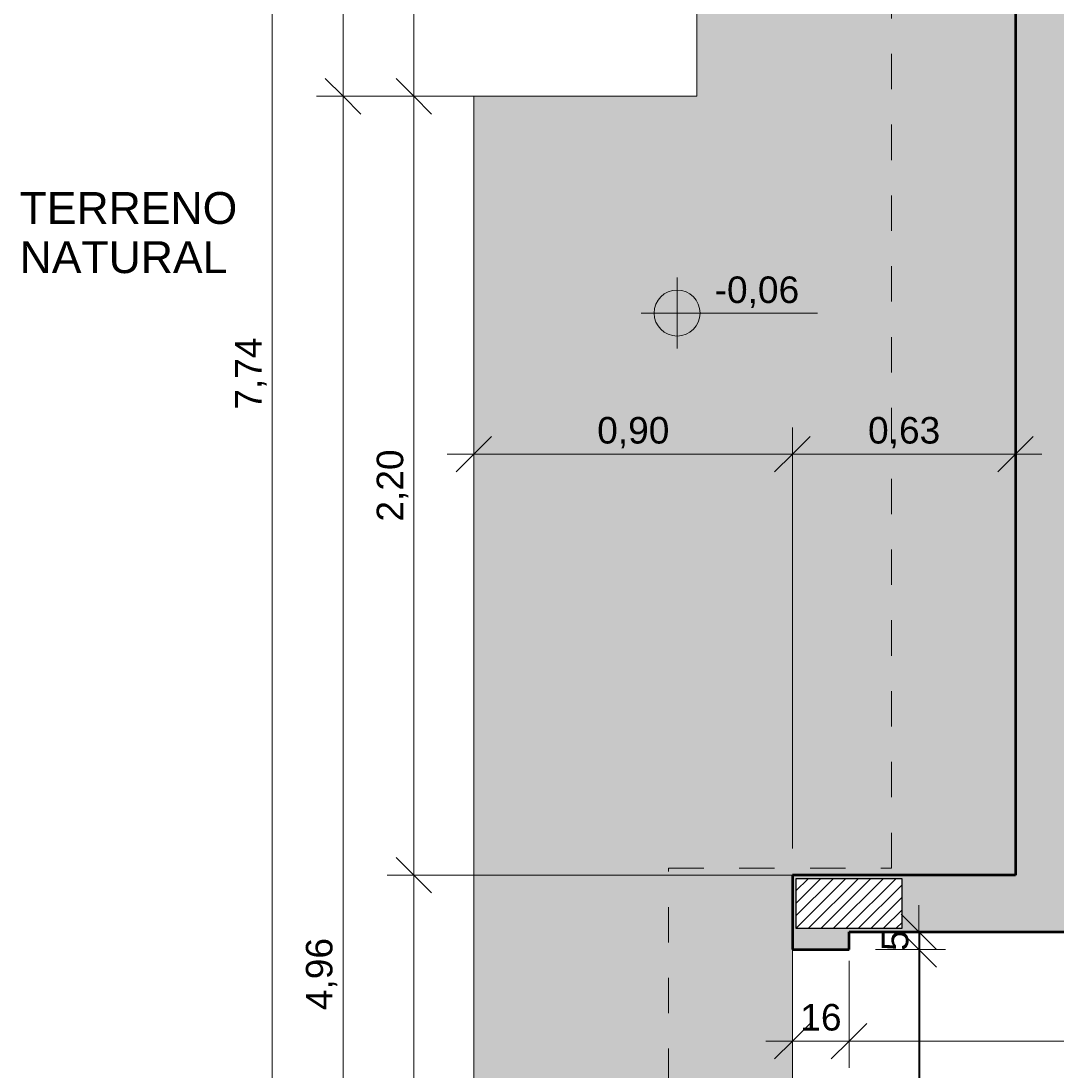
# Model space of a CAD drawing. Header units: metres. Extents: x -10.5 to 2.8, y -19.6 to -9.5.
# Tile 11 of 39: x -10.5 to -7.6, y -15.9 to -12.9. Entities that reach past the tile are written whole.
import ezdxf

# ---------------------------------------------------------------- set-up
doc = ezdxf.new("R2010")
doc.units = ezdxf.units.M
doc.linetypes.add('Projeção', pattern=[0.003969, 0.002381, -0.001587])
for name, color, linetype, lineweight in [('A-ANNO-DIMS', 7, 'Continuous', 9), ('A-ANNO-DIMS-50', 7, 'Continuous', 9), ('A-DETL-GENF', 7, 'Continuous', 5), ('A-FLOR', 7, 'Continuous', 5), ('A-FLOR-OVHD', 7, 'Projeção', 5), ('A-FLOR-PATT', 7, 'Continuous', 5), ('A-WALL-PATT', 7, 'Continuous', 5), ('G-ANNO-DIMS', 7, 'Continuous', 9), ('G-ANNO-TEXT', 7, 'Continuous', 9), ('I-WALL', 7, 'Continuous', 5)]:
    doc.layers.add(name, color=color, linetype=linetype, lineweight=lineweight)
doc.layers.add('A-DETL', color=7, linetype='Continuous', lineweight=5, true_color=0x00a600)
doc.styles.add('Arial_1', font='arial.ttf', dxfattribs={"height": 0.075})
doc.styles.add('Arial_3', font='arial.ttf', dxfattribs={"height": 0.09})
doc.dimstyles.new('Com_linha__ref__contínua__-_Cor_Vermelha_Arial_1_5mm', dxfattribs={"dimscale": 0.3048, "dimtxt": 0.076519, "dimasz": 0.328084, "dimexe": 0.246063, "dimexo": 0.246063, "dimgap": 0.024606, "dimtad": 1, "dimrnd": 0.01, "dimzin": 0, "dimdsep": 46, "dimtxsty": 'Arial_1', "dimblk1": 'OBLIQUE', "dimblk2": 'OBLIQUE', "dimsah": 1, "dimcen": 0.09, "dimdle": 0.246063, "dimazin": 0, "dimtfac": 1, "dimtdec": 4, "dimtix": 1, "dimtmove": 0, "dimatfit": 3, "dimfxl": 1, "dimtvp": 1, "dimtolj": 1, "dimtzin": 0, "dimarcsym": 2})
doc.dimstyles.new('Com_linha__ref__contínua__-_Cor_Vermelha_Arial_1_5mm_1', dxfattribs={"dimscale": 0.3048, "dimtxt": 0.076519, "dimasz": 0.328084, "dimexe": 0.246063, "dimexo": 0.246063, "dimgap": 0.024606, "dimtad": 1, "dimrnd": 0.01, "dimzin": 0, "dimdsep": 46, "dimtxsty": 'Arial_1', "dimblk1": 'OBLIQUE', "dimblk2": 'OBLIQUE', "dimsah": 1, "dimcen": 0.09, "dimdle": 0.246063, "dimazin": 0, "dimtfac": 1, "dimtdec": 4, "dimtix": 1, "dimtmove": 2, "dimatfit": 3, "dimfxl": 1, "dimtvp": 1, "dimtolj": 1, "dimtzin": 0, "dimarcsym": 2})
doc.dimstyles.new('Com_linha__ref__contínua__-_Cor_Vermelha_Arial_1_5mm_2', dxfattribs={"dimscale": 0.3048, "dimtxt": 0.076519, "dimasz": 0.328084, "dimexe": 0.246063, "dimexo": 0.246063, "dimgap": 0.024606, "dimtad": 1, "dimdec": 1, "dimlfac": 100, "dimrnd": 0.1, "dimdsep": 46, "dimtxsty": 'Arial_1', "dimblk1": 'OBLIQUE', "dimblk2": 'OBLIQUE', "dimsah": 1, "dimcen": 0.09, "dimdle": 0.246063, "dimazin": 0, "dimtfac": 1, "dimtdec": 4, "dimtix": 1, "dimtmove": 0, "dimatfit": 3, "dimfxl": 1, "dimtvp": 1, "dimtolj": 1, "dimtzin": 0, "dimarcsym": 2})

# ---------------------------------------------------------------- blocks, each defined once
blk = doc.blocks.new('DIMBLOCK1-NIVEL TERREO')
at = {"layer": 'A-ANNO-DIMS-50', "color": 242, "true_color": 0xbd2b2e, "transparency": 16777216}
for p, q in [((-7.9765, -15.525), (-8.0265, -15.475)), ((-7.9765, -15.525), (-8.0986, -15.525)), ((-7.9765, -17.35), (-7.9765, -15.525)), ((-7.9765, -15.525), (-7.9265, -15.575)), ((-7.9765, -15.525), (-7.9015, -15.525)), ((-7.9765, -17.275), (-8.0265, -17.225)), ((-7.9765, -17.275), (-8.2166, -17.275)), ((-7.9765, -17.275), (-7.9265, -17.325)), ((-7.9765, -17.275), (-7.9015, -17.275))]:
    blk.add_line(p, q, dxfattribs=at)
at = {"layer": 'A-ANNO-DIMS-50', "color": 0, "transparency": 16777216, "insert": (-8.0813, -16.5013), "char_height": 0.075, "width": 0.242979, "attachment_point": 1, "rotation": 90, "line_spacing_factor": 0.941778, "style": 'Arial_1'}
blk.add_mtext('1,75', dxfattribs=at)
blk = doc.blocks.new('_Oblique')
at = {"color": 0, "linetype": 'ByBlock', "lineweight": -2}
blk.add_line((-0.5, -0.5), (0.5, 0.5), dxfattribs=at)
blk = doc.blocks.new('DIMBLOCK32-NIVEL TERREO')
at = {"layer": 'A-ANNO-DIMS-50', "color": 242, "true_color": 0xbd2b2e, "transparency": 16777216}
for p, q in [((-9.2336, -14.1256), (-9.2336, -14.0506)), ((-8.3336, -14.1256), (-8.3336, -14.0506)), ((-9.2336, -14.1256), (-9.1836, -14.0756)), ((-8.3336, -14.1256), (-8.2836, -14.0756)), ((-9.3086, -14.1256), (-8.3336, -14.1256)), ((-9.2336, -14.1256), (-9.2836, -14.1756)), ((-9.2336, -14.1256), (-9.2336, -14.1299)), ((-8.3336, -14.1256), (-8.3836, -14.1756)), ((-8.3336, -14.1256), (-8.3336, -15.24))]:
    blk.add_line(p, q, dxfattribs=at)
at = {"layer": 'A-ANNO-DIMS-50', "color": 0, "transparency": 16777216, "insert": (-8.8848, -14.0208), "char_height": 0.075, "width": 0.242979, "attachment_point": 1, "line_spacing_factor": 0.941778, "style": 'Arial_1'}
blk.add_mtext('0,90', dxfattribs=at)
blk = doc.blocks.new('DIMBLOCK33-NIVEL TERREO')
at = {"layer": 'A-ANNO-DIMS-50', "color": 242, "true_color": 0xbd2b2e, "transparency": 16777216}
for p, q in [((-8.3336, -14.1256), (-8.3336, -14.0506)), ((-7.7037, -14.1256), (-7.7037, -14.0506)), ((-8.3336, -14.1256), (-8.2836, -14.0756)), ((-7.7037, -14.1256), (-7.6537, -14.0756)), ((-8.3336, -14.1256), (-8.3836, -14.1756)), ((-8.3336, -14.1256), (-7.6287, -14.1256)), ((-8.3336, -14.1256), (-8.3336, -15.24)), ((-7.7037, -14.1256), (-7.7537, -14.1756)), ((-7.7037, -14.1256), (-7.7037, -14.1299))]:
    blk.add_line(p, q, dxfattribs=at)
at = {"layer": 'A-ANNO-DIMS-50', "color": 0, "transparency": 16777216, "insert": (-8.1199, -14.0208), "char_height": 0.075, "width": 0.242979, "attachment_point": 1, "line_spacing_factor": 0.941778, "style": 'Arial_1'}
blk.add_mtext('0,63', dxfattribs=at)
blk = doc.blocks.new('DIMBLOCK68-NIVEL TERREO')
at = {"layer": 'A-ANNO-DIMS-50', "color": 242, "true_color": 0xbd2b2e, "transparency": 16777216}
for p, q in [((-7.9765, -15.6), (-7.9765, -15.4)), ((-7.9765, -15.475), (-8.0265, -15.425)), ((-7.9765, -15.475), (-8.0515, -15.475)), ((-7.9765, -15.525), (-8.0265, -15.475)), ((-7.9765, -15.475), (-7.9265, -15.525)), ((-7.9765, -15.475), (-7.9722, -15.475)), ((-7.9765, -15.525), (-8.0986, -15.525)), ((-7.9765, -15.525), (-7.9265, -15.575)), ((-7.9765, -15.525), (-7.9015, -15.525))]:
    blk.add_line(p, q, dxfattribs=at)
at = {"layer": 'A-ANNO-DIMS-50', "color": 0, "transparency": 16777216, "insert": (-8.0813, -15.5289), "char_height": 0.075, "width": 0.069221, "attachment_point": 1, "rotation": 90, "line_spacing_factor": 0.941778, "style": 'Arial_1'}
blk.add_mtext('5', dxfattribs=at)
blk = doc.blocks.new('DIMBLOCK69-NIVEL TERREO')
at = {"layer": 'A-ANNO-DIMS-50', "color": 242, "true_color": 0xbd2b2e, "transparency": 16777216}
for p, q in [((-8.3336, -15.7837), (-8.3336, -15.557)), ((-8.1736, -15.7837), (-8.1736, -15.557)), ((-8.3336, -15.7837), (-8.2836, -15.7337)), ((-8.1736, -15.7837), (-8.1236, -15.7337)), ((-8.4086, -15.7837), (-8.1736, -15.7837)), ((-8.3336, -15.7837), (-8.3836, -15.8337)), ((-8.3336, -15.7837), (-8.3336, -15.8587)), ((-8.1736, -15.7837), (-8.2236, -15.8337)), ((-8.1736, -15.7837), (-8.1736, -15.8587))]:
    blk.add_line(p, q, dxfattribs=at)
at = {"layer": 'A-ANNO-DIMS-50', "color": 0, "transparency": 16777216, "insert": (-8.3113, -15.6788), "char_height": 0.075, "width": 0.138441, "attachment_point": 1, "line_spacing_factor": 0.941778, "style": 'Arial_1'}
blk.add_mtext('16', dxfattribs=at)
blk = doc.blocks.new('DIMBLOCK70-NIVEL TERREO')
at = {"layer": 'A-ANNO-DIMS-50', "color": 242, "true_color": 0xbd2b2e, "transparency": 16777216}
for p, q in [((-8.1736, -15.7837), (-8.1736, -15.557)), ((-6.1736, -15.7837), (-6.1736, -15.7087)), ((-8.1736, -15.7837), (-8.1236, -15.7337)), ((-6.1736, -15.7837), (-6.1236, -15.7337)), ((-8.1736, -15.7837), (-8.2236, -15.8337)), ((-8.1736, -15.7837), (-6.0986, -15.7837)), ((-8.1736, -15.7837), (-8.1736, -15.8587)), ((-6.1736, -15.7837), (-6.2236, -15.8337)), ((-6.1736, -15.7837), (-6.1736, -15.788))]:
    blk.add_line(p, q, dxfattribs=at)
at = {"layer": 'A-ANNO-DIMS-50', "color": 0, "transparency": 16777216, "insert": (-7.2601, -15.6788), "char_height": 0.075, "width": 0.207662, "attachment_point": 1, "line_spacing_factor": 0.941778, "style": 'Arial_1'}
blk.add_mtext('200', dxfattribs=at)
blk = doc.blocks.new('DIMBLOCK82-NIVEL TERREO')
at = {"layer": 'A-ANNO-DIMS-50', "color": 242, "true_color": 0xbd2b2e, "transparency": 16777216}
for p, q in [((-9.8027, -18.15), (-9.8027, -10.26)), ((-9.8027, -10.335), (-9.8527, -10.285)), ((-9.8027, -10.335), (-9.8777, -10.335)), ((-9.8027, -10.335), (-9.7527, -10.385)), ((-9.8027, -10.335), (-8.6787, -10.335)), ((-9.8027, -18.075), (-9.8527, -18.025)), ((-9.8027, -18.075), (-9.8777, -18.075)), ((-9.8027, -18.075), (-9.7527, -18.125)), ((-9.8027, -18.075), (-9.3086, -18.075))]:
    blk.add_line(p, q, dxfattribs=at)
at = {"layer": 'A-ANNO-DIMS-50', "color": 0, "transparency": 16777216, "insert": (-9.9076, -14.0002), "char_height": 0.075, "width": 0.242979, "attachment_point": 1, "rotation": 90, "line_spacing_factor": 0.941778, "style": 'Arial_1'}
blk.add_mtext('7,74', dxfattribs=at)
blk = doc.blocks.new('Elevações de ponto - Cota de elevação - planta-402364-NIVEL TERREO')
at = {"layer": 'G-ANNO-DIMS'}
h = blk.add_hatch(color=256, dxfattribs=at)
edge = h.paths.add_edge_path()
edge.add_line((-0.002, 0.0013), (-0.002, 0))
edge.add_line((-0.002, 0), (-0.0033, 0))
edge.add_arc((-0.002, 0), 0.0013, 90, 180, ccw=False)
h = blk.add_hatch(color=256, dxfattribs=at)
edge = h.paths.add_edge_path()
edge.add_arc((-0.002, 0), 0.0013, -90, 0, ccw=False)
edge.add_line((-0.002, -0.0013), (-0.002, 0))
edge.add_line((-0.002, 0), (-0.0007, 0))
for p, q in [((-0.002, -0.002), (-0.002, 0.002)), ((-0.002, 0.0013), (-0.002, 0)), ((-0.00403, 0), (0.005929, 0)), ((-0.002, 0), (-0.0033, 0)), ((-0.002, -0.0013), (-0.002, 0)), ((-0.002, 0), (-0.0007, 0))]:
    blk.add_line(p, q, dxfattribs=at)
blk.add_circle((-0.002, 0), 0.0013, dxfattribs=at)
for start, end in [(360, 90), (180, 270)]:
    blk.add_arc((-0.002, 0), 0.0013, start, end, dxfattribs=at)
blk = doc.blocks.new('DIMBLOCK92-NIVEL TERREO')
at = {"layer": 'A-ANNO-DIMS-50', "color": 242, "true_color": 0xbd2b2e, "transparency": 16777216}
for p, q in [((-9.4027, -11.235), (-9.4527, -11.185)), ((-9.4027, -11.235), (-9.4777, -11.235)), ((-9.4027, -11.235), (-9.4027, -13.115)), ((-9.4027, -11.235), (-9.3527, -11.285)), ((-9.4027, -11.235), (-7.7787, -11.235)), ((-9.4027, -13.115), (-9.4527, -13.065)), ((-9.4027, -13.115), (-9.4777, -13.115)), ((-9.4027, -13.115), (-9.3527, -13.165)), ((-9.4027, -13.115), (-9.0351, -13.115))]:
    blk.add_line(p, q, dxfattribs=at)
at = {"layer": 'A-ANNO-DIMS-50', "color": 0, "transparency": 16777216, "insert": (-9.5076, -12.2763), "char_height": 0.075, "width": 0.242979, "attachment_point": 1, "rotation": 90, "line_spacing_factor": 0.941778, "style": 'Arial_1'}
blk.add_mtext('1,88', dxfattribs=at)
blk = doc.blocks.new('DIMBLOCK93-NIVEL TERREO')
at = {"layer": 'A-ANNO-DIMS-50', "color": 242, "true_color": 0xbd2b2e, "transparency": 16777216}
for p, q in [((-9.4027, -13.115), (-9.4527, -13.065)), ((-9.4027, -13.115), (-9.4777, -13.115)), ((-9.4027, -13.115), (-9.4027, -15.315)), ((-9.4027, -13.115), (-9.3527, -13.165)), ((-9.4027, -13.115), (-9.0351, -13.115)), ((-9.4027, -15.315), (-9.4527, -15.265)), ((-9.4027, -15.315), (-9.4777, -15.315)), ((-9.4027, -15.315), (-9.3527, -15.365)), ((-9.4027, -15.315), (-8.4086, -15.315))]:
    blk.add_line(p, q, dxfattribs=at)
at = {"layer": 'A-ANNO-DIMS-50', "color": 0, "transparency": 16777216, "insert": (-9.5076, -14.3163), "char_height": 0.075, "width": 0.242979, "attachment_point": 1, "rotation": 90, "line_spacing_factor": 0.941778, "style": 'Arial_1'}
blk.add_mtext('2,20', dxfattribs=at)
blk = doc.blocks.new('DIMBLOCK94-NIVEL TERREO')
at = {"layer": 'A-ANNO-DIMS-50', "color": 242, "true_color": 0xbd2b2e, "transparency": 16777216}
for p, q in [((-9.4027, -15.315), (-9.4527, -15.265)), ((-9.4027, -15.315), (-9.4777, -15.315)), ((-9.4027, -15.315), (-9.4027, -18.15)), ((-9.4027, -15.315), (-9.3527, -15.365)), ((-9.4027, -15.315), (-8.4086, -15.315)), ((-9.4027, -18.075), (-9.4527, -18.025)), ((-9.4027, -18.075), (-9.4777, -18.075)), ((-9.4027, -18.075), (-9.3527, -18.125)), ((-9.4027, -18.075), (-9.3086, -18.075))]:
    blk.add_line(p, q, dxfattribs=at)
at = {"layer": 'A-ANNO-DIMS-50', "color": 0, "transparency": 16777216, "insert": (-9.5076, -16.7963), "char_height": 0.075, "width": 0.242979, "attachment_point": 1, "rotation": 90, "line_spacing_factor": 0.941778, "style": 'Arial_1'}
blk.add_mtext('2,76', dxfattribs=at)
blk = doc.blocks.new('DIMBLOCK95-NIVEL TERREO')
at = {"layer": 'A-ANNO-DIMS-50', "color": 242, "true_color": 0xbd2b2e, "transparency": 16777216}
for p, q in [((-9.6027, -10.26), (-9.6027, -13.115)), ((-9.6027, -10.335), (-9.6527, -10.285)), ((-9.6027, -10.335), (-9.6777, -10.335)), ((-9.6027, -10.335), (-9.5527, -10.385)), ((-9.6027, -10.335), (-8.6787, -10.335)), ((-9.6027, -13.115), (-9.6527, -13.065)), ((-9.6027, -13.115), (-9.6777, -13.115)), ((-9.6027, -13.115), (-9.5527, -13.165)), ((-9.6027, -13.115), (-9.3086, -13.115))]:
    blk.add_line(p, q, dxfattribs=at)
at = {"layer": 'A-ANNO-DIMS-50', "color": 0, "transparency": 16777216, "insert": (-9.7076, -11.8263), "char_height": 0.075, "width": 0.242979, "attachment_point": 1, "rotation": 90, "line_spacing_factor": 0.941778, "style": 'Arial_1'}
blk.add_mtext('2,78', dxfattribs=at)
blk = doc.blocks.new('DIMBLOCK96-NIVEL TERREO')
at = {"layer": 'A-ANNO-DIMS-50', "color": 242, "true_color": 0xbd2b2e, "transparency": 16777216}
for p, q in [((-9.6027, -13.115), (-9.6527, -13.065)), ((-9.6027, -13.115), (-9.6777, -13.115)), ((-9.6027, -13.115), (-9.6027, -18.15)), ((-9.6027, -13.115), (-9.5527, -13.165)), ((-9.6027, -13.115), (-9.3086, -13.115)), ((-9.6027, -18.075), (-9.6527, -18.025)), ((-9.6027, -18.075), (-9.6777, -18.075)), ((-9.6027, -18.075), (-9.5527, -18.125)), ((-9.6027, -18.075), (-9.1905, -18.075))]:
    blk.add_line(p, q, dxfattribs=at)
at = {"layer": 'A-ANNO-DIMS-50', "color": 0, "transparency": 16777216, "insert": (-9.7076, -15.6963), "char_height": 0.075, "width": 0.242979, "attachment_point": 1, "rotation": 90, "line_spacing_factor": 0.941778, "style": 'Arial_1'}
blk.add_mtext('4,96', dxfattribs=at)

msp = doc.modelspace()

# ---------------------------------------------------------------- hatches: boundary and pattern name
at = {"layer": 'A-DETL-GENF', "true_color": 0x464646}
h = msp.add_hatch(dxfattribs=at)
h.set_pattern_fill('FP_11', color=49, style=0, pattern_type=2)
h.set_pattern_definition([(45, (0, 0), (-0.01767767, 0.01767767), [])])
h.paths.add_polyline_path([(-6.1486, -18.225), (-6.0237, -18.225), (-6.0237, -18.085), (-6.3237, -18.085), (-6.3237, -18.225)])
h.paths.add_polyline_path([(-8.3236, -18.225), (-8.0236, -18.225), (-8.0236, -18.085), (-8.3236, -18.085)])
h.paths.add_polyline_path([(-3.2137, -18.225), (-3.0637, -18.225), (-3.0637, -18.085), (-3.3637, -18.085), (-3.3637, -18.225)])
h.paths.add_polyline_path([(0.1964, -18.225), (0.4964, -18.225), (0.4964, -18.085), (0.1964, -18.085)])
h.paths.add_polyline_path([(0.3564, -15.625), (0.4964, -15.625), (0.4964, -15.325), (0.3564, -15.325), (0.3564, -15.5554)])
h.paths.add_polyline_path([(-3.3737, -15.465), (-3.0737, -15.465), (-3.0737, -15.325), (-3.3737, -15.325)])
h.paths.add_polyline_path([(-0.6736, -15.465), (-0.6736, -15.325), (-0.9736, -15.325), (-0.9736, -15.465), (-0.7386, -15.465)])
h.paths.add_polyline_path([(-5.1436, -15.465), (-4.9937, -15.4649), (-4.9937, -15.325), (-5.2937, -15.325), (-5.2937, -15.465)])
h.paths.add_polyline_path([(-6.1737, -15.465), (-6.0237, -15.4649), (-6.0237, -15.325), (-6.3237, -15.325), (-6.3237, -15.465), (-6.2593, -15.465)])
h.paths.add_polyline_path([(-8.0236, -15.465), (-8.0236, -15.325), (-8.3236, -15.325), (-8.3236, -15.465), (-8.1736, -15.465)])
h.paths.add_polyline_path([(0.4664, -14.515), (0.4964, -14.515), (0.4964, -14.215), (0.3564, -14.215), (0.3564, -14.515), (0.3864, -14.515)])
h.paths.add_polyline_path([(-3.3737, -14.2649), (-3.2337, -14.2649), (-3.2337, -13.9649), (-3.3737, -13.9649), (-3.3737, -14.148)])
h.paths.add_polyline_path([(-5.0636, -14.2649), (-4.9937, -14.2649), (-4.9937, -13.9649), (-5.1337, -13.9649), (-5.1337, -14.2649), (-5.1136, -14.2649)])
h.paths.add_polyline_path([(-0.8136, -11.545), (-0.6736, -11.545), (-0.6736, -11.245), (-0.8136, -11.245), (-0.8136, -11.385)])
h.paths.add_polyline_path([(-3.3737, -11.545), (-3.2337, -11.545), (-3.2337, -11.245), (-3.3737, -11.245), (-3.3737, -11.5402)])
h.paths.add_polyline_path([(-7.5156, -11.385), (-7.3937, -11.385), (-7.3937, -11.245), (-7.6937, -11.245), (-7.6936, -11.385), (-7.5437, -11.385)])
h.paths.add_polyline_path([(-4.9886, -11.3849), (-4.8337, -11.3849), (-4.8337, -11.2449), (-5.1337, -11.245), (-5.1337, -11.3849), (-5.0636, -11.3849)])
at = {"layer": 'A-FLOR-PATT', "true_color": 0xd8d8d8}
h = msp.add_hatch(color=254, dxfattribs=at)
h.paths.add_polyline_path([(0.5064, -18.075), (1.4064, -18.075), (1.4064, -13.705), (0.5064, -13.705), (0.5064, -16.075), (0.5264, -16.075), (0.5264, -16.175), (0.5464, -16.175), (0.5458, -17.375), (0.5264, -17.375), (0.5264, -17.475), (0.5064, -17.475)])
h.paths.add_polyline_path([(-8.3236, -15.315), (-7.7037, -15.315), (-7.7037, -11.235), (-7.1936, -11.235), (-7.1936, -11.215), (-7.0936, -11.215), (-7.0936, -11.195), (-5.5936, -11.1952), (-5.5936, -11.215), (-5.4936, -11.215), (-5.4936, -11.235), (-4.6836, -11.235), (-4.6836, -11.215), (-4.5836, -11.215), (-4.5836, -11.195), (-3.7836, -11.1953), (-3.7836, -11.215), (-3.6836, -11.215), (-3.6836, -11.235), (-2.8736, -11.235), (-2.8736, -11.215), (-2.7736, -11.215), (-2.7736, -11.195), (-1.2736, -11.1952), (-1.2736, -11.215), (-1.1736, -11.215), (-1.1736, -11.235), (-0.6636, -11.235), (-0.6636, -12.505), (0.2364, -12.505), (0.2364, -10.335), (-8.6037, -10.335), (-8.6037, -13.115), (-9.2336, -13.115), (-9.2336, -15.315), (-8.3336, -15.315)])
h = msp.add_hatch(color=254, dxfattribs=at)
h.paths.add_polyline_path([(-8.452, -17.7611), (-8.452, -17.7611), (-8.4512, -17.7607)])
h.paths.add_polyline_path([(-9.2336, -18.075), (-8.3336, -18.075), (-8.3336, -17.7839), (-8.3346, -17.7849), (-8.354, -17.7852), (-8.3544, -17.7856), (-8.3924, -17.7859), (-8.3933, -17.7908), (-8.3955, -17.7927), (-8.3997, -17.7934), (-8.4029, -17.7944), (-8.4057, -17.796), (-8.4096, -17.7984), (-8.4125, -17.7982), (-8.4156, -17.7959), (-8.4189, -17.7942), (-8.422, -17.7933), (-8.4264, -17.7924), (-8.4283, -17.7902), (-8.4288, -17.787), (-8.4294, -17.7856), (-8.4394, -17.7851), (-8.4416, -17.7855), (-8.4447, -17.7876), (-8.4479, -17.7885), (-8.453, -17.7889), (-8.4571, -17.7879), (-8.4624, -17.7837), (-8.4646, -17.7794), (-8.4653, -17.775), (-8.4637, -17.7684), (-8.462, -17.7658), (-8.4581, -17.7627), (-8.4544, -17.7615), (-8.4499, -17.7612), (-8.4447, -17.7624), (-8.4396, -17.765), (-8.4289, -17.7637), (-8.428, -17.7593), (-8.4258, -17.7574), (-8.4222, -17.7568), (-8.4184, -17.7557), (-8.4156, -17.7541), (-8.4117, -17.7516), (-8.4088, -17.7519), (-8.4053, -17.7544), (-8.4024, -17.7559), (-8.3992, -17.7568), (-8.3949, -17.7577), (-8.393, -17.7599), (-8.3924, -17.7637), (-8.3923, -17.7645), (-8.354, -17.7648), (-8.354, -17.7652), (-8.3346, -17.7652), (-8.3336, -17.7662), (-8.3336, -15.315), (-9.2336, -15.315), (-9.2336, -17.1614)])
at = {"layer": 'A-FLOR-PATT', "true_color": 0x787878}
h = msp.add_hatch(dxfattribs=at)
h.set_pattern_fill('FP_1', color=8, style=0, pattern_type=2)
h.set_pattern_definition([(0, (-2.574, -15.475), (0, 0.6), []), (90, (-2.574, -15.475), (-0.6, 4e-17), [])])
h.paths.add_polyline_path([(-8.1736, -18.075), (-7.6486, -18.075), (-7.6486, -18.065), (-7.6339, -18.065), (-7.6339, -18.0023), (-7.6382, -17.9978), (-7.6402, -17.9934), (-7.6406, -17.9898), (-7.6402, -17.9578), (-7.6382, -17.9533), (-7.6349, -17.9496), (-7.6306, -17.947), (-7.6256, -17.9457), (-7.6204, -17.9459), (-7.6155, -17.9475), (-7.6113, -17.9504), (-7.6084, -17.9544), (-7.6074, -17.9566), (-7.6066, -17.9614), (-7.6066, -17.9898), (-7.6074, -17.9946), (-7.6097, -17.9989), (-7.6133, -18.0024), (-7.6133, -18.065), (-7.5986, -18.065), (-7.5986, -18.075), (-7.4286, -18.075), (-7.4286, -17.7504), (-7.4269, -17.7059), (-7.4224, -17.6616), (-7.4172, -17.6426), (-7.4074, -17.6255), (-7.3935, -17.6115), (-7.3744, -17.5999), (-7.3533, -17.5928), (-7.2413, -17.5795), (-7.1286, -17.575), (-7.0159, -17.5795), (-6.9039, -17.5928), (-6.8828, -17.5999), (-6.8637, -17.6115), (-6.8498, -17.6255), (-6.84, -17.6426), (-6.8348, -17.6616), (-6.8302, -17.7059), (-6.8286, -17.7504), (-6.8286, -18.075), (-6.8237, -18.075), (-6.8237, -17.425), (-6.2136, -17.425), (-6.2136, -16.675), (-6.1736, -16.675), (-6.1737, -15.475), (-8.1736, -15.475), (-8.1736, -15.525), (-8.3336, -15.525), (-8.3336, -17.275), (-8.1736, -17.275), (-8.1736, -17.8038)])
at = {"layer": 'A-WALL-PATT', "true_color": 0x808080}
for points in [[(-7.5437, -15.315), (-7.5437, -11.395), (-7.7037, -11.395), (-7.7037, -15.315)], [(-8.1736, -15.475), (-7.7037, -15.475), (-7.7037, -15.315), (-8.1736, -15.315), (-8.1736, -15.325), (-8.0236, -15.325), (-8.0236, -15.465), (-8.1736, -15.465)], [(-6.3237, -15.475), (-6.1737, -15.475), (-6.1737, -15.465), (-6.3237, -15.465), (-6.3237, -15.325), (-6.1737, -15.325), (-6.1737, -15.315), (-7.7037, -15.315), (-7.7037, -15.475), (-7.1914, -15.475)]]:
    msp.add_hatch(color=8, dxfattribs=at).paths.add_polyline_path(points)
h = msp.add_hatch(color=8, dxfattribs=at)
h.paths.add_polyline_path([(-8.3236, -18.075), (-8.1736, -18.075), (-8.1736, -17.275), (-8.3336, -17.275), (-8.3336, -18.075)])
h.paths.add_polyline_path([(-8.1736, -15.525), (-8.1736, -15.465), (-8.3236, -15.465), (-8.3236, -15.325), (-8.1736, -15.325), (-8.1736, -15.315), (-8.3336, -15.315), (-8.3336, -15.525), (-8.3236, -15.525)])

# ---------------------------------------------------------------- linework, layer by layer
at = {"layer": 'A-DETL', "color": 7, "lineweight": 25}
for p, q in [((-8.0236, -15.325), (-8.3236, -15.325)), ((-8.3236, -15.325), (-8.3236, -15.465)), ((-8.0236, -15.465), (-8.0236, -15.325)), ((-8.3236, -15.465), (-8.0236, -15.465))]:
    msp.add_line(p, q, dxfattribs=at)
at = {"layer": 'A-FLOR'}
for p, q in [((-8.6037, -10.335), (-8.6037, -13.115)), ((-8.6037, -13.115), (-9.2336, -13.115)), ((-9.2336, -13.115), (-9.2336, -18.075)), ((-8.3336, -15.315), (-9.2336, -15.315)), ((-8.3336, -15.525), (-8.3336, -17.275))]:
    msp.add_line(p, q, dxfattribs=at)
at = {"layer": 'A-FLOR-OVHD'}
for p, q in [((-8.0537, -15.295), (-8.0537, -11.395)), ((-8.6836, -18.105), (-8.6836, -15.295)), ((-8.6836, -15.295), (-8.0537, -15.295))]:
    msp.add_line(p, q, dxfattribs=at)
at = {"layer": 'I-WALL', "lineweight": 50}
for p, q in [((-7.7037, -11.235), (-7.7037, -15.315)), ((-8.3336, -15.315), (-8.3336, -15.525)), ((-7.7037, -15.315), (-8.3336, -15.315)), ((-8.1736, -15.525), (-8.1736, -15.475)), ((-8.1736, -15.475), (-6.1737, -15.475)), ((-8.3336, -15.525), (-8.1736, -15.525))]:
    msp.add_line(p, q, dxfattribs=at)

# ---------------------------------------------------------------- block references
at = {"layer": 'G-ANNO-DIMS', "xscale": 49.99999999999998, "yscale": 49.99999999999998, "zscale": 49.99999999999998}
msp.add_blockref('Elevações de ponto - Cota de elevação - planta-402364-NIVEL TERREO', (-8.5591, -13.7272), dxfattribs=at)

# ---------------------------------------------------------------- texts
at = {"layer": 'G-ANNO-DIMS', "lineweight": 18, "insert": (-8.5531, -13.6238), "char_height": 0.075, "width": 0.285563, "attachment_point": 1, "line_spacing_factor": 0.941778, "style": 'Arial_1'}
msp.add_mtext('-0,06', dxfattribs=at)
at = {"layer": 'G-ANNO-TEXT', "char_height": 0.09, "attachment_point": 1, "style": 'Arial_3'}
for s, insert, width in [('TERRENO ', (-10.516, -13.3854), 0.773628), ('NATURAL', (-10.516, -13.5243), 0.701477)]:
    msp.add_mtext(s, dxfattribs=dict(at, insert=insert, width=width))

# ---------------------------------------------------------------- dimensions: what is measured, and where the dimension line sits
at = {"layer": 'A-ANNO-DIMS', "color": 242, "true_color": 0xbd2b2e}
dim = msp.add_linear_dim(base=(-9.8027, -10.335), p1=(-9.2336, -18.075), p2=(-8.6037, -10.335), angle=90, dimstyle='Com_linha__ref__contínua__-_Cor_Vermelha_Arial_1_5mm_1', override={"dimpost": '<>', "dimfxl": 7.765589}, dxfattribs=at)
dim.commit()
dim.dimension.update_dxf_attribs({"geometry": 'DIMBLOCK82-NIVEL TERREO', "text_midpoint": (-9.8576, -13.8787), "dimtype": 160, "text_rotation": 90})
for base, p1, p2, dimstyle, override, picture, middle in [((-9.6027, -13.115), (-8.6037, -10.335), (-9.2336, -13.115), 'Com_linha__ref__contínua__-_Cor_Vermelha_Arial_1_5mm', {"dimpost": '<>', "dimfxl": 2.850469}, 'DIMBLOCK95-NIVEL TERREO', (-9.6485, -11.725)), ((-9.4027, -13.115), (-7.7037, -11.235), (-8.9601, -13.115), 'Com_linha__ref__contínua__-_Cor_Vermelha_Arial_1_5mm', {"dimpost": '<>', "dimfxl": 2.261166}, 'DIMBLOCK92-NIVEL TERREO', (-9.4485, -12.175)), ((-9.6027, -18.075), (-9.2336, -13.115), (-9.1155, -18.075), 'Com_linha__ref__contínua__-_Cor_Vermelha_Arial_1_5mm', {"dimpost": '<>', "dimfxl": 4.961404}, 'DIMBLOCK96-NIVEL TERREO', (-9.6485, -15.595)), ((-9.4027, -15.315), (-8.9601, -13.115), (-8.3336, -15.315), 'Com_linha__ref__contínua__-_Cor_Vermelha_Arial_1_5mm', {"dimpost": '<>', "dimfxl": 2.287459}, 'DIMBLOCK93-NIVEL TERREO', (-9.4485, -14.215)), ((-9.4027, -18.075), (-8.3336, -15.315), (-9.2336, -18.075), 'Com_linha__ref__contínua__-_Cor_Vermelha_Arial_1_5mm', {"dimpost": '<>', "dimfxl": 2.903033}, 'DIMBLOCK94-NIVEL TERREO', (-9.4485, -16.695)), ((-7.9765, -15.475), (-8.1736, -15.525), (-8.0472, -15.475), 'Com_linha__ref__contínua__-_Cor_Vermelha_Arial_1_5mm_2', {"dimpost": '<>', "dimfxl": 0.135944}, 'DIMBLOCK68-NIVEL TERREO', (-8.0221, -15.5)), ((-7.9765, -15.525), (-8.2916, -17.275), (-8.1736, -15.525), 'Com_linha__ref__contínua__-_Cor_Vermelha_Arial_1_5mm', {"dimpost": '<>', "dimfxl": 1.753977}, 'DIMBLOCK1-NIVEL TERREO', (-8.0223, -16.4))]:
    dim = msp.add_linear_dim(base=base, p1=p1, p2=p2, angle=90, dimstyle=dimstyle, override=override, dxfattribs=at)
    dim.commit()
    dim.dimension.update_dxf_attribs({"geometry": picture, "text_midpoint": middle})
for base, p1, p2, dimstyle, override, picture, middle in [((-8.3336, -14.1256), (-9.2336, -14.0549), (-8.3336, -15.315), 'Com_linha__ref__contínua__-_Cor_Vermelha_Arial_1_5mm', {"dimpost": '<>', "dimfxl": 1.548503}, 'DIMBLOCK32-NIVEL TERREO', (-8.7836, -14.0799)), ((-7.7037, -14.1256), (-8.3336, -15.315), (-7.7037, -14.0549), 'Com_linha__ref__contínua__-_Cor_Vermelha_Arial_1_5mm', {"dimpost": '<>', "dimfxl": 1.408771}, 'DIMBLOCK33-NIVEL TERREO', (-8.0186, -14.0798)), ((-8.1736, -15.7837), (-8.3336, -15.482), (-8.1736, -15.482), 'Com_linha__ref__contínua__-_Cor_Vermelha_Arial_1_5mm_2', {"dimpost": '<>', "dimfxl": 0.16}, 'DIMBLOCK69-NIVEL TERREO', (-8.2536, -15.7379)), ((-6.1736, -15.7837), (-8.1736, -15.482), (-6.1736, -15.713), 'Com_linha__ref__contínua__-_Cor_Vermelha_Arial_1_5mm_2', {"dimpost": '<>', "dimfxl": 2.013291}, 'DIMBLOCK70-NIVEL TERREO', (-7.1736, -15.7379))]:
    dim = msp.add_linear_dim(base=base, p1=p1, p2=p2, dimstyle=dimstyle, override=override, dxfattribs=at)
    dim.commit()
    dim.dimension.update_dxf_attribs({"geometry": picture, "text_midpoint": middle})

doc.saveas('drawing.dxf')
